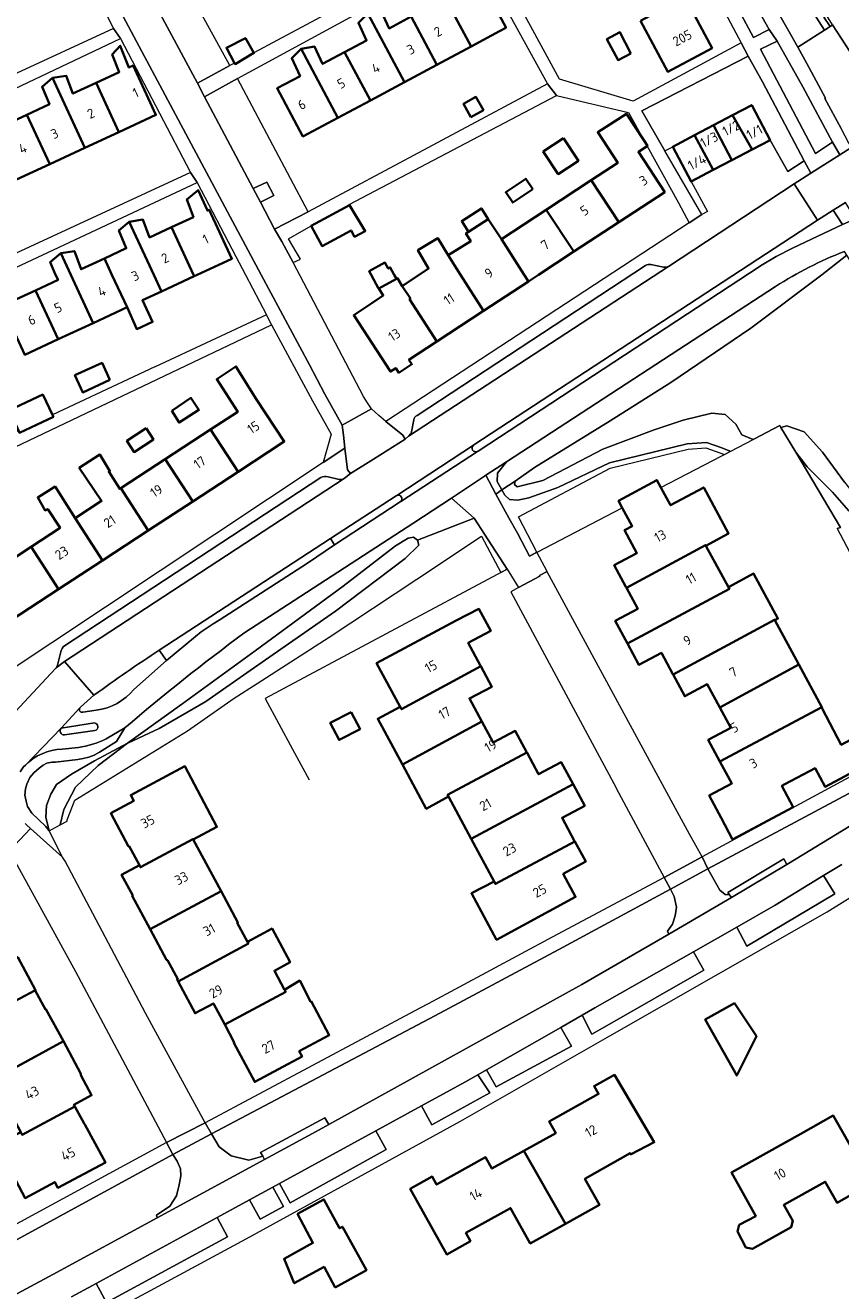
# Model space of a CAD drawing. Extents: x 152761 to 155748, y 459947 to 462743.
# Tile 198 of 256: x 155316 to 155430, y 461359 to 461535. Entities that reach past the tile are written whole.
import ezdxf
from ezdxf.enums import TextEntityAlignment as Align

# ---------------------------------------------------------------- set-up
doc = ezdxf.new("R2010")
doc.units = 0
doc.header["$LTSCALE"] = 0.75
for name, color, linetype, lineweight in [('B-RO-GR-BEPLANTING_CULTUUR_BODEMBEDEKKER-GV', 251, 'CONTINUOUS', 18), ('B-RO-GR-BEPLANTING_CULTUUR_BOSPLANTSOEN-GV', 251, 'CONTINUOUS', 18), ('B-RO-GR-BEPLANTING_CULTUUR_HEESTERS-GV', 251, 'CONTINUOUS', 18), ('B-RO-GR-BOS_LOOF-GV', 251, 'CONTINUOUS', 13), ('B-RO-GR-GROENVOORZIENING-GV', 251, 'CONTINUOUS', 18), ('B-RO-IE-TERREINAFSCHEIDING_KUNSTMATIG_HEKWERK-G', 251, 'IE-TERREINAFSCHEIDING-KUNSTMATIG', 18), ('B-RO-OG-BEBOUWING-GV', 6, 'CONTINUOUS', 35), ('B-RO-OG-BEBOUWING-T18', 1, 'CONTINUOUS', 18), ('B-RO-OG-TERREIN_CULTUURSCHEIDING-GV', 251, 'CONTINUOUS', 18), ('B-RO-VH-VERHARDING_ASFALT-GV', 251, 'CONTINUOUS', 18), ('B-RO-VH-VERHARDING_BETON-GV', 251, 'CONTINUOUS', 18), ('B-RO-VH-VERHARDING_BETONSTRAATSTEEN-GV', 251, 'CONTINUOUS', 18), ('B-RO-VH-VERHARDING_GRASBETONSTEEN-GV', 251, 'CONTINUOUS', 18), ('B-RO-VH-VERHARDING_STRAATBAKSTEEN-GV', 251, 'CONTINUOUS', 18), ('B-RO-VH-VERHARDING_TEGEL-GV', 251, 'CONTINUOUS', 18)]:
    doc.layers.add(name, color=color, linetype=linetype, lineweight=lineweight)
doc.styles.add('NLCS-ISO-M200-T18', font='NLCS-ISO.ttf', dxfattribs={"height": 0.36})
doc.linetypes.add('IE-TERREINAFSCHEIDING-KUNSTMATIG', pattern='A,4,[82,NLCS.SHX,S=0.75,R=90,X=0,Y=0],4,-2', length=10)

msp = doc.modelspace()

# ---------------------------------------------------------------- linework, layer by layer
at = {"layer": 'B-RO-GR-BEPLANTING_CULTUUR_BODEMBEDEKKER-GV', "flags": 128}
msp.add_lwpolyline([(155431.906, 461530.145), (155428.896, 461534.782), (155428.544, 461534.556), (155427.772, 461534.059), (155424.047, 461531.667), (155425.289, 461529.393), (155427.885, 461524.6), (155427.787, 461524.539), (155430.066, 461520.35)], dxfattribs=at)
msp.add_lwpolyline([(155421.156, 461532.5), (155418.831, 461531.395), (155426.517, 461516.856), (155428.88, 461518.445), (155424.739, 461526.152)], close=True, dxfattribs=at)
at = {"layer": 'B-RO-GR-BEPLANTING_CULTUUR_BOSPLANTSOEN-GV', "flags": 128}
for points in [[(155383.473, 461473.951), (155382.213, 461472.377), (155382.186, 461471.203), (155382.831, 461470.03), (155384.694, 461471.27), (155387.361, 461473.14), (155397.923, 461479.682), (155406.354, 461485.016), (155417.5, 461492.564), (155427.386, 461500), (155430.866, 461502.702), (155430.533, 461503.242)], [(155433.206, 461502.654), (155431.463, 461501.736), (155430.866, 461502.702), (155427.386, 461500), (155417.5, 461492.564), (155406.354, 461485.016), (155397.923, 461479.682), (155387.361, 461473.14), (155384.694, 461471.27), (155384.578, 461470.783), (155384.964, 461470.461), (155388.532, 461471.347), (155396.883, 461475.7), (155404.015, 461478.39), (155408.083, 461479.751), (155412.062, 461480.73), (155413.916, 461480.541), (155415.397, 461479.177), (155416.236, 461477.721), (155417.804, 461477.047), (155417.928, 461477.112), (155421.541, 461478.994), (155421.686, 461478.75)], [(155420.94, 461498.35), (155383.473, 461473.951)], [(155421.686, 461478.75), (155422.508, 461478.946), (155424.927, 461478.131), (155427.479, 461475.317), (155430.554, 461471.116), (155432.612, 461468.481), (155435.369, 461467.581), (155437.799, 461468.456), (155441.709, 461470.709), (155444.221, 461472.969), (155446.661, 461474.231), (155449.653, 461475.329), (155453.601, 461478.424), (155454.756, 461480.384), (155455.133, 461482.754), (155454.271, 461485.782), (155452.369, 461488.566)], [(155430.554, 461471.116), (155427.479, 461475.317), (155424.927, 461478.131), (155422.508, 461478.946), (155421.686, 461478.75), (155423.745, 461475.283), (155425.352, 461473.274), (155428.895, 461469.731), (155431.125, 461467.146)]]:
    msp.add_lwpolyline(points, dxfattribs=at)
at = {"layer": 'B-RO-GR-BEPLANTING_CULTUUR_BOSPLANTSOEN-GV'}
msp.add_lwpolyline([(155430.533, 461503.242, 0.0514572), (155420.94, 461498.35)], format="xyb", dxfattribs=at)
at = {"layer": 'B-RO-GR-BEPLANTING_CULTUUR_BOSPLANTSOEN-GV', "flags": 128}
for points in [[(155417.804, 461477.047), (155416.236, 461477.721), (155415.397, 461479.177), (155413.916, 461480.541), (155412.062, 461480.73), (155408.083, 461479.751), (155404.015, 461478.39), (155396.883, 461475.7), (155388.532, 461471.347), (155384.964, 461470.461), (155384.578, 461470.783), (155384.694, 461471.27), (155382.831, 461470.03), (155383.217, 461469.33), (155383.869, 461468.7), (155385.034, 461468.61), (155386.559, 461468.934), (155390.596, 461470.398), (155397.829, 461473.817), (155408.625, 461476.48), (155411.329, 461476.655), (155413.446, 461475.921), (155414.466, 461475.464), (155414.626, 461475.392)], [(155383.541, 461458.985), (155380.411, 461463.864), (155378.96, 461466.112), (155371.082, 461463.037), (155371.269, 461462.338), (155369.372, 461460.499), (155359.647, 461453.156), (155347.775, 461444.886), (155341.581, 461440.572), (155335.104, 461436.84), (155330.826, 461434.846), (155330.701, 461434.788), (155326.618, 461431.653), (155323.454, 461428.657), (155321.803, 461425.565), (155321.287, 461423.41), (155322.26, 461423.937), (155322.263, 461424.129), (155323.353, 461426.824), (155339.06, 461436.478), (155345.539, 461441.03), (155348.748, 461443.099), (155358.761, 461449.541), (155370.976, 461457.622), (155379.994, 461463.587), (155382.673, 461458.522)], [(155330.701, 461434.788), (155330.826, 461434.846), (155335.104, 461436.84), (155341.581, 461440.572), (155347.775, 461444.886), (155359.647, 461453.156), (155369.372, 461460.499), (155371.269, 461462.338), (155371.082, 461463.037), (155370.529, 461463.453), (155369.777, 461463.312), (155368.016, 461462.234), (155360.717, 461456.66), (155348.456, 461447.639), (155338.265, 461440.222)]]:
    msp.add_lwpolyline(points, close=True, dxfattribs=at)
at = {"layer": 'B-RO-GR-BEPLANTING_CULTUUR_HEESTERS-GV', "flags": 128}
for points in [[(155420.062, 461534.126), (155415.068, 461543.023), (155413.076, 461541.986), (155417.849, 461533.022)], [(155420.188, 461518.744), (155422.665, 461514.356), (155424.942, 461515.853), (155419.117, 461526.848), (155417.142, 461530.449), (155402.305, 461522.818), (155405.541, 461517.258), (155406.615, 461517.83), (155409.652, 461519.423), (155412.301, 461520.812), (155414.949, 461522.201), (155417.636, 461523.61)]]:
    msp.add_lwpolyline(points, close=True, dxfattribs=at)
at = {"layer": 'B-RO-GR-BOS_LOOF-GV', "flags": 128}
for points in [[(155467.007, 461477.581), (155464.802, 461479.891), (155460.59, 461484.954), (155459.172, 461486.675), (155459.929, 461484.069), (155459.707, 461481.772), (155458.647, 461479.668), (155456.119, 461477.018), (155453.902, 461473.413), (155451.012, 461470.395), (155448.353, 461468.673), (155444.383, 461467.926), (155440.682, 461466.803), (155438.719, 461465.624), (155436.27, 461464.819), (155433.506, 461465.421), (155431.125, 461467.146), (155428.895, 461469.731), (155425.352, 461473.274), (155423.745, 461475.283), (155429.965, 461464.809), (155429.527, 461464.648)], [(155429.527, 461464.648), (155437.889, 461448.855)]]:
    msp.add_lwpolyline(points, dxfattribs=at)
at = {"layer": 'B-RO-GR-GROENVOORZIENING-GV', "flags": 128}
msp.add_lwpolyline([(155349.186, 461510.1), (155351.083, 461511.05), (155350.11, 461512.909), (155348.173, 461512.009)], close=True, dxfattribs=at)
at = {"layer": 'B-RO-IE-TERREINAFSCHEIDING_KUNSTMATIG_HEKWERK-G', "flags": 128}
for points in [[(155421.686, 461478.75), (155421.541, 461478.994), (155417.928, 461477.112)], [(155423.745, 461475.283), (155421.686, 461478.75)], [(155414.626, 461475.392), (155417.928, 461477.112)], [(155404.98, 461470.368), (155414.626, 461475.392)], [(155429.527, 461464.648), (155429.965, 461464.809), (155423.745, 461475.283)], [(155386.657, 461460.826), (155399.595, 461467.564)], [(155383.541, 461458.985), (155349.86, 461441.02), (155353.662, 461433.97)], [(155353.662, 461433.97), (155355.974, 461429.682)]]:
    msp.add_lwpolyline(points, dxfattribs=at)
at = {"layer": 'B-RO-OG-BEBOUWING-GV', "flags": 128}
for points in [[(155373.436, 461541.308), (155372.12, 461540.015), (155373.264, 461537.596), (155370.187, 461535.948), (155373.779, 461529.241), (155378.534, 461531.788)], [(155373.436, 461541.308), (155378.534, 461531.788), (155382.477, 461533.9), (155383.392, 461534.388), (155383.369, 461534.483), (155379.821, 461541.108), (155376.385, 461539.268), (155375.293, 461541.643)], [(155402.149, 461535.341), (155405.934, 461528.255), (155412.108, 461531.554), (155408.289, 461538.702)], [(155370.187, 461535.948), (155367.11, 461534.3), (155366.009, 461536.695), (155364.152, 461536.36), (155369.261, 461526.822), (155373.779, 461529.241)], [(155364.511, 461524.278), (155369.261, 461526.822), (155364.152, 461536.36), (155362.836, 461535.067), (155363.989, 461532.629), (155360.919, 461530.985)], [(155345.606, 461529.474), (155345.68, 461529.336), (155348.282, 461530.884), (155348.272, 461530.902), (155347.113, 461532.957), (155344.464, 461531.606)], [(155400.803, 461530.816), (155399.258, 461533.758), (155397.462, 461532.816), (155399.007, 461529.874)], [(155326.299, 461526.726), (155329.481, 461519.852), (155334.645, 461522.243), (155331.463, 461529.117), (155330.872, 461528.843), (155329.676, 461531.88), (155328.566, 461530.659), (155329.527, 461528.22)], [(155354.874, 461531.434), (155353.558, 461530.141), (155354.727, 461527.669), (155351.524, 461525.953), (155355.116, 461519.246), (155360.001, 461521.862)], [(155360.919, 461530.985), (155357.848, 461529.34), (155356.731, 461531.769), (155354.874, 461531.434), (155360.001, 461521.862), (155364.511, 461524.278)], [(155329.481, 461519.852), (155326.299, 461526.726), (155323.071, 461525.231), (155322.152, 461527.705), (155320.246, 461527.405), (155324.756, 461517.664)], [(155316.686, 461522.275), (155319.869, 461515.401), (155324.756, 461517.664), (155320.246, 461527.405), (155318.795, 461526.179), (155319.819, 461523.726)], [(155378.504, 461521.951), (155380.248, 461522.935), (155379.22, 461524.756), (155377.477, 461523.772)], [(155315.237, 461513.257), (155319.869, 461515.401), (155316.686, 461522.275), (155313.552, 461520.824), (155312.629, 461523.307), (155310.723, 461523.007)], [(155395.267, 461513.149), (155399.099, 461507.3), (155405.505, 461511.491), (155401.833, 461517.105), (155403.046, 461517.898), (155403.106, 461517.937), (155402.574, 461518.75), (155400.174, 461522.42), (155396.171, 461519.843), (155398.958, 461515.564)], [(155417.691, 461517.435), (155420.188, 461518.744), (155417.636, 461523.61), (155414.949, 461522.201)], [(155412.301, 461520.812), (155409.652, 461519.423), (155412.272, 461514.594), (155414.852, 461515.947)], [(155414.949, 461522.201), (155412.301, 461520.812), (155414.852, 461515.947), (155417.691, 461517.435)], [(155391.395, 461519.026), (155388.583, 461517.165), (155390.668, 461514.014), (155393.481, 461515.875)], [(155409.652, 461519.423), (155406.615, 461517.83), (155409.166, 461512.965), (155412.272, 461514.594)], [(155336.812, 461506.603), (155339.872, 461500), (155339.967, 461499.796), (155340.407, 461500), (155345.229, 461502.235), (155342.074, 461509.042), (155341.813, 461508.921), (155340.528, 461511.79), (155338.965, 461510.487), (155339.863, 461508.017)], [(155387.132, 461511.902), (155386.159, 461513.357), (155383.373, 461511.493), (155384.346, 461510.038)], [(155389.013, 461509.056), (155392.869, 461503.223), (155399.099, 461507.3), (155395.267, 461513.149)], [(155361.591, 461509.699), (155356.265, 461506.813), (155357.792, 461503.994), (155361.819, 461506.176), (155362.305, 461505.278), (155363.792, 461506.084)], [(155378.195, 461505.99), (155380.921, 461507.757), (155379.965, 461509.231), (155377.239, 461507.463)], [(155386.523, 461499.071), (155387.943, 461500), (155392.869, 461503.223), (155389.013, 461509.056), (155382.763, 461504.967), (155385.93, 461500)], [(155330.928, 461507.382), (155329.478, 461506.156), (155330.51, 461503.682), (155327.471, 461502.273), (155328.524, 461500), (155330.626, 461495.466), (155331.975, 461492.426), (155334.168, 461493.426), (155332.759, 461496.455), (155335.421, 461497.689), (155334.349, 461500)], [(155339.967, 461499.796), (155339.872, 461500), (155336.812, 461506.603), (155333.761, 461505.189), (155332.834, 461507.682), (155330.928, 461507.382), (155334.349, 461500), (155335.421, 461497.689)], [(155380.921, 461507.757), (155378.195, 461505.99), (155377.826, 461505.751), (155378.495, 461504.662), (155375.359, 461502.733), (155376.504, 461500.871), (155377.059, 461500), (155380.263, 461494.975), (155386.523, 461499.071), (155385.93, 461500), (155382.763, 461504.967)], [(155380.263, 461494.975), (155377.059, 461500), (155376.504, 461500.871), (155375.359, 461502.733), (155373.917, 461505.077), (155371.124, 461503.402), (155372.61, 461500.888), (155368.961, 461498.429), (155370.099, 461496.681), (155369.976, 461496.6), (155373.756, 461490.717)], [(155321.016, 461491.011), (155325.893, 461493.272), (155322.773, 461500), (155321.385, 461502.996), (155319.935, 461501.77), (155320.673, 461500), (155321.008, 461499.278), (155317.86, 461497.819)], [(155330.626, 461495.466), (155328.524, 461500), (155327.471, 461502.273), (155324.23, 461500.771), (155323.291, 461503.296), (155321.385, 461502.996), (155322.773, 461500), (155325.893, 461493.272)], [(155365.681, 461498.09), (155368.147, 461499.447), (155367.843, 461500), (155367.287, 461501.011), (155367.002, 461500.854), (155366.537, 461501.698), (155364.333, 461500.485), (155364.6, 461500), (155365.659, 461498.078)], [(155368.147, 461499.447), (155365.681, 461498.09), (155366.31, 461497.09), (155364.695, 461496.033), (155362.185, 461494.39), (155363.508, 461492.368), (155367.337, 461486.516), (155368.065, 461486.992), (155368.487, 461486.348), (155370.294, 461487.531), (155369.872, 461488.175), (155373.756, 461490.717), (155369.976, 461496.6), (155370.099, 461496.681), (155368.961, 461498.429), (155368.285, 461499.523)], [(155311.894, 461498.508), (155316.368, 461488.857), (155321.016, 461491.011), (155317.86, 461497.819), (155314.711, 461496.359), (155313.8, 461498.808)], [(155328.223, 461485.348), (155327.134, 461487.723), (155323.372, 461485.999), (155324.461, 461483.624)], [(155342.248, 461478.45), (155346.089, 461472.577), (155352.505, 461476.775), (155348.662, 461482.647), (155345.791, 461487.238), (155343.104, 461485.458), (155346.043, 461480.933)], [(155320.239, 461480.513), (155318.889, 461483.314), (155314.239, 461481.126), (155315.497, 461478.304), (155315.631, 461478.004), (155320.374, 461480.233)], [(155336.861, 461481.033), (155337.874, 461479.425), (155340.631, 461481.181), (155339.524, 461482.857)], [(155333.288, 461478.635), (155330.612, 461476.865), (155331.612, 461475.298), (155334.288, 461477.054)], [(155335.92, 461474.309), (155339.771, 461468.442), (155346.089, 461472.577), (155342.248, 461478.45)], [(155323.408, 461466.122), (155327.192, 461460.211), (155333.567, 461464.383), (155329.762, 461470.28), (155329.613, 461470.182), (155328.069, 461472.586), (155328.229, 461472.656), (155326.832, 461474.967), (155323.97, 461473.102), (155327.067, 461468.516)], [(155335.92, 461474.309), (155329.762, 461470.28), (155333.567, 461464.383), (155339.771, 461468.442)], [(155400.178, 461456.395), (155411.178, 461462.361), (155411.246, 461462.237), (155414.392, 461463.996), (155410.939, 461470.393), (155406.314, 461467.897), (155404.98, 461470.368), (155404.414, 461471.417), (155399.072, 461468.534), (155399.595, 461467.564), (155400.972, 461465.014), (155399.907, 461464.439), (155401.63, 461461.238), (155398.476, 461459.557), (155400.102, 461456.537)], [(155327.192, 461460.211), (155323.408, 461466.122), (155320.601, 461470.509), (155318.184, 461469.001), (155319.209, 461467.183), (155319.574, 461467.374), (155321.303, 461464.744), (155317.254, 461462.095), (155321.07, 461456.205)], [(155321.07, 461456.205), (155317.254, 461462.095), (155310.544, 461457.704), (155312.174, 461455.113), (155314.341, 461451.802)], [(155411.246, 461462.237), (155411.178, 461462.361), (155400.178, 461456.395), (155401.742, 461453.49), (155398.614, 461451.812), (155400.304, 461448.674), (155414.508, 461456.291), (155414.385, 461456.515)], [(155406.673, 461444.329), (155420.814, 461451.958), (155420.844, 461451.903), (155421.266, 461452.123), (155417.876, 461458.403), (155414.385, 461456.515), (155414.508, 461456.291), (155400.304, 461448.674), (155401.918, 461445.675), (155405.052, 461447.342), (155406.644, 461444.384)], [(155368.674, 461439.854), (155368.866, 461439.5), (155379.904, 461445.487), (155379.825, 461445.633), (155378.131, 461448.769), (155381.284, 461450.403), (155379.627, 461453.468), (155376.454, 461451.874), (155365.373, 461445.942)], [(155420.844, 461451.903), (155420.814, 461451.958), (155406.673, 461444.329), (155408.29, 461441.326), (155411.427, 461442.975), (155413.168, 461439.741), (155424.177, 461445.714)], [(155368.965, 461431.831), (155380.02, 461437.816), (155378.296, 461441.008), (155381.439, 461442.645), (155379.904, 461445.487), (155368.866, 461439.5), (155368.674, 461439.854), (155365.543, 461438.191)], [(155424.177, 461445.714), (155413.168, 461439.741), (155414.693, 461436.908), (155411.569, 461435.239), (155413.178, 461432.249), (155413.194, 461432.22), (155427.368, 461439.791)], [(155427.368, 461439.791), (155413.194, 461432.22), (155414.842, 461429.156), (155411.706, 461427.493), (155413.358, 461424.377), (155414.947, 461421.379), (155423.411, 461425.867), (155421.825, 461428.859), (155422.236, 461429.08), (155426.459, 461431.303), (155427.837, 461428.713), (155435.243, 461432.657), (155433.271, 461436.279), (155430.102, 461434.556), (155427.457, 461439.625)], [(155361.841, 461439.116), (155358.917, 461437.605), (155360.148, 461435.224), (155363.072, 461436.735)], [(155368.965, 461431.831), (155372.283, 461425.663), (155375.393, 461427.356), (155375.274, 461427.578), (155386.315, 461433.47), (155384.68, 461436.498), (155381.61, 461434.871), (155380.02, 461437.816)], [(155386.315, 461433.47), (155375.274, 461427.578), (155375.393, 461427.356), (155378.562, 461421.462), (155392.74, 461429.089), (155391.095, 461432.133), (155387.943, 461430.456), (155386.333, 461433.437)], [(155339.845, 461421.352), (155343.131, 461423.127), (155338.688, 461431.579), (155331.129, 461427.548), (155331.559, 461426.742), (155328.358, 461425.035), (155330.838, 461420.386), (155330.92, 461420.43), (155332.335, 461417.789), (155332.49, 461417.499), (155339.801, 461421.433)], [(155381.753, 461415.529), (155381.934, 461415.192), (155392.99, 461421.11), (155392.963, 461421.161), (155391.209, 461424.409), (155394.366, 461426.078), (155392.74, 461429.089), (155378.562, 461421.462)], [(155343.71, 461414.176), (155339.845, 461421.352), (155339.801, 461421.433), (155332.49, 461417.499), (155332.335, 461417.789), (155329.867, 461416.465), (155331.426, 461413.556), (155331.337, 461413.508), (155333.824, 461408.87)], [(155392.99, 461421.11), (155381.934, 461415.192), (155381.753, 461415.529), (155378.594, 461413.881), (155382.082, 461407.42), (155393.096, 461413.387), (155391.371, 461416.579), (155394.513, 461418.29)], [(155333.824, 461408.87), (155336.095, 461404.635), (155336.251, 461404.558), (155337.674, 461401.922), (155337.585, 461401.874), (155337.729, 461401.606), (155347.518, 461406.883), (155347.386, 461407.129), (155345.97, 461409.769), (155346.058, 461409.816), (155343.71, 461414.176)], [(155344.223, 461395.608), (155352.714, 461400.179), (155352.564, 461400.459), (155351.15, 461403.108), (155353.337, 461404.281), (155350.822, 461408.972), (155347.386, 461407.129), (155347.518, 461406.883), (155337.729, 461401.606), (155340.1, 461397.184), (155342.646, 461398.549)], [(155311.424, 461406.207), (155304.232, 461402.384), (155304.261, 461402.33), (155305.662, 461399.753), (155302.154, 461397.861), (155304.646, 461393.242), (155308.018, 461395.06), (155307.969, 461395.15), (155317.789, 461400.36), (155317.802, 461400.337), (155317.89, 461400.384), (155315.399, 461405.004), (155312.822, 461403.614)], [(155344.223, 461395.608), (155345.56, 461393.115), (155345.471, 461393.067), (155348.397, 461387.619), (155354.999, 461391.166), (155354.61, 461391.89), (155358.793, 461394.137), (155356.256, 461398.86), (155356.163, 461398.81), (155354.67, 461401.722), (155352.564, 461400.459), (155352.714, 461400.179)], [(155311.879, 461387.91), (155321.749, 461393.277), (155319.332, 461397.754), (155319.245, 461397.707), (155317.802, 461400.337), (155317.789, 461400.36), (155307.969, 461395.15), (155308.018, 461395.06)], [(155415.211, 461398.589), (155411.116, 461396.293), (155415.534, 461388.508), (155418.292, 461393.967)], [(155321.749, 461393.277), (155311.879, 461387.91), (155315.81, 461380.63), (155316.01, 461380.26), (155323.365, 461384.184), (155323.225, 461384.444), (155325.688, 461385.774), (155324.188, 461388.552), (155324.207, 461388.724)], [(155385.905, 461378.042), (155391.69, 461367.865), (155396.413, 461370.496), (155394.402, 461374.106), (155400.694, 461377.681), (155400.748, 461377.519), (155404.045, 461379.221), (155398.499, 461388.606), (155395.677, 461387.035), (155396.286, 461385.942), (155389.43, 461382.123), (155390.33, 461380.507)], [(155323.365, 461384.184), (155316.01, 461380.26), (155315.81, 461380.63), (155312.428, 461378.926), (155316.43, 461371.449), (155320.569, 461373.664), (155321.001, 461372.856), (155327.6, 461376.387), (155324.754, 461381.705), (155324.637, 461381.83)], [(155430.454, 461380.332), (155428.981, 461382.935), (155424.463, 461380.407), (155414.788, 461374.993), (155418.182, 461368.929), (155415.875, 461367.709), (155415.632, 461366.79), (155416.821, 461364.546), (155417.74, 461364.384), (155423.119, 461367.383), (155423.362, 461368.302), (155422.091, 461370.492), (155427.858, 461373.719), (155429.513, 461370.79), (155434.298, 461373.538)], [(155391.69, 461367.865), (155385.905, 461378.042), (155381.441, 461375.555), (155380.56, 461377.137), (155373.739, 461373.337), (155373.128, 461374.434), (155370.059, 461372.725), (155375.137, 461363.608), (155378.443, 461365.45), (155377.806, 461366.593), (155384.032, 461370.062), (155386.779, 461365.13)], [(155359.625, 461359.011), (155363.954, 461361.391), (155360.616, 461367.464), (155360.213, 461367.242), (155358.04, 461371.254), (155354.363, 461369.248), (155356.517, 461365.21), (155352.501, 461363.003), (155353.914, 461359.581), (155358.059, 461361.859)]]:
    msp.add_lwpolyline(points, close=True, dxfattribs=at)
at = {"layer": 'B-RO-OG-TERREIN_CULTUURSCHEIDING-GV', "flags": 128}
for points in [[(155382.831, 461470.03), (155381.987, 461469.469), (155383.823, 461466.054), (155384.988, 461464.032), (155386.657, 461460.826), (155387.714, 461461.376), (155385.122, 461466.306), (155397.885, 461473.063), (155408.75, 461475.736), (155411.23, 461475.899), (155413.854, 461474.99), (155414.626, 461475.392), (155414.466, 461475.464), (155413.446, 461475.921), (155411.329, 461476.655), (155408.625, 461476.48), (155397.829, 461473.817), (155390.596, 461470.398), (155386.559, 461468.934), (155385.034, 461468.61), (155383.869, 461468.7), (155383.217, 461469.33)], [(155380.588, 461472.072), (155381.987, 461469.469), (155382.831, 461470.03), (155382.186, 461471.203), (155382.213, 461472.377), (155383.473, 461473.951)], [(155454.475, 461437.684), (155453.393, 461439.672), (155411.515, 461417.284), (155413.179, 461414.335), (155413.917, 461413.721), (155414.532, 461413.679), (155414.3, 461413.984), (155422.084, 461418.67), (155422.507, 461417.9), (155423.826, 461418.688), (155449.553, 461434.382)], [(155319.777, 461422.591), (155321.287, 461423.41), (155321.803, 461425.565), (155323.454, 461428.657), (155326.618, 461431.653), (155330.701, 461434.788), (155326.108, 461432.331), (155322.89, 461430.47), (155320.817, 461429.034), (155319.992, 461427.678), (155319.407, 461426.11), (155319.328, 461424.461)], [(155427.625, 461416.342), (155420.869, 461412.218), (155415.556, 461409.188), (155416.958, 461406.526), (155429.178, 461413.798)], [(155406.3, 461414.445), (155390.737, 461406.076), (155373.488, 461396.801), (155342.405, 461380.374), (155343.472, 461378.597), (155345.114, 461377.324), (155347.566, 461376.705), (155349.524, 461377.269), (155349.211, 461377.801), (155358.184, 461382.625), (155358.719, 461381.683), (155393.961, 461401.169), (155406.072, 461408.212), (155405.871, 461408.621), (155406.583, 461409.59), (155406.981, 461410.745), (155407.145, 461411.96), (155406.817, 461413.422)], [(155397.159, 461395.3), (155410.969, 461403.173), (155409.506, 461405.739), (155395.78, 461397.911), (155394.027, 461396.911), (155395.367, 461394.278)], [(155391.019, 461395.196), (155380.698, 461389.311), (155382.014, 461386.922), (155392.533, 461392.615)], [(155379.494, 461388.625), (155377.687, 461387.594), (155371.638, 461384.287), (155373.073, 461381.662), (155381.141, 461386.089)], [(155365.278, 461380.81), (155351.866, 461373.478), (155353.328, 461370.805), (155366.71, 461378.212)], [(155287.965, 461350.794), (155274.206, 461343.3), (155275.034, 461341.997), (155276.056, 461341.021), (155277.038, 461340.495), (155278.084, 461340.178), (155279.324, 461340.075), (155281.284, 461340.491), (155281.062, 461341.051), (155289.806, 461345.7), (155290.234, 461344.745), (155299.863, 461349.839), (155320.304, 461360.816), (155334.83, 461368.712), (155334.721, 461369.08), (155336.584, 461370.322), (155337.488, 461371.773), (155337.88, 461373.296), (155338.094, 461374.533), (155338.048, 461375.506), (155337.588, 461376.586), (155336.993, 461377.497)], [(155350.926, 461372.964), (155347.672, 461371.185), (155349.145, 461368.49), (155352.39, 461370.286)], [(155343.167, 461368.723), (155326.338, 461359.56), (155327.763, 461356.927), (155344.629, 461366.049)]]:
    msp.add_lwpolyline(points, close=True, dxfattribs=at)
for points in [[(155378.96, 461466.112), (155375.799, 461468.875), (155370.544, 461465.457), (155346.891, 461450.076)], [(155330.315, 461436.911), (155329.133, 461435.01), (155326.768, 461433.519), (155326.029, 461433.123), (155325.321, 461432.818), (155324.522, 461432.632), (155323.746, 461432.491), (155320.678, 461432.154), (155320.162, 461432.156), (155319.451, 461431.978), (155318.943, 461431.728), (155318.404, 461431.314), (155317.629, 461430.666), (155317.084, 461429.985), (155316.651, 461429.081), (155316.482, 461428.407), (155316.378, 461427.559), (155316.587, 461426.688), (155316.763, 461425.943), (155317.368, 461425.037), (155319.285, 461423.213), (155319.777, 461422.591), (155319.328, 461424.461), (155319.407, 461426.11), (155319.992, 461427.678), (155320.817, 461429.034), (155322.89, 461430.47), (155326.108, 461432.331), (155330.701, 461434.788), (155338.265, 461440.222), (155348.456, 461447.639), (155360.717, 461456.66), (155368.016, 461462.234), (155369.777, 461463.312), (155370.529, 461463.453), (155371.082, 461463.037), (155378.96, 461466.112)]]:
    msp.add_lwpolyline(points, dxfattribs=at)
at = {"layer": 'B-RO-OG-TERREIN_CULTUURSCHEIDING-GV'}
msp.add_lwpolyline([(155346.891, 461450.076, 0.0183931), (155330.315, 461436.911)], format="xyb", dxfattribs=at)
at = {"layer": 'B-RO-VH-VERHARDING_ASFALT-GV', "flags": 128}
for points in [[(155428.896, 461534.782), (155431.906, 461530.145), (155436.953, 461533.313), (155434.883, 461536.599), (155432.332, 461540.495), (155432.197, 461540.416), (155427.451, 461546.809), (155422.486, 461553.702), (155418.121, 461559.963), (155416.012, 461563.19), (155365.782, 461640.041), (155362.888, 461638.167), (155398.134, 461584.217)], [(155317.313, 461559.931), (155332.298, 461531.765), (155349.32, 461500), (155356.041, 461487.458), (155358.178, 461483.351), (155360.569, 461479.038), (155364.668, 461481.336), (155364.091, 461482.181), (155363.542, 461483.044), (155353.749, 461501.691), (155352.18, 461504.614), (155351.168, 461506.366), (155349.186, 461510.1), (155348.173, 461512.009), (155341.405, 461524.761), (155340.416, 461526.688), (155330.637, 461544.887)], [(155463.686, 461495.378), (155462.691, 461496.572), (155460.566, 461499.504), (155460.498, 461499.591), (155453.965, 461507.922), (155453.885, 461508.024), (155450.317, 461512.853), (155448.002, 461516.181), (155442.429, 461524.867), (155442.3, 461524.788), (155433.079, 461518.76), (155431.942, 461517.997), (155429.874, 461516.672), (155425.855, 461514.129), (155425.727, 461514.047), (155423.534, 461512.679), (155426.801, 461507.581), (155428.954, 461508.997)], [(155335.117, 461447.72), (155358.975, 461463.259), (155368.114, 461469.211), (155368.151, 461469.235), (155368.178, 461469.25), (155378.89, 461476.276), (155378.937, 461476.307), (155426.801, 461507.581), (155423.534, 461512.679), (155406.025, 461501.147)], [(155428.954, 461508.997), (155429.921, 461509.608), (155430.661, 461510.054)], [(155437.266, 461503.149), (155433.871, 461508.852), (155433.459, 461508.237), (155432.079, 461507.803), (155430.255, 461507.011), (155423.316, 461503.722), (155421.037, 461502.516), (155418.826, 461501.228), (155418.805, 461501.216), (155379.507, 461475.456), (155379.425, 461475.405), (155368.755, 461468.443), (155368.691, 461468.39), (155368.656, 461468.368), (155359.524, 461462.415), (155355.758, 461459.826), (155343.47, 461451.92), (155342.603, 461451.409), (155341.758, 461450.856), (155340.939, 461450.263), (155340.166, 461449.648), (155336.122, 461446.305), (155331.551, 461442.262)], [(155406.025, 461501.147), (155369.808, 461477.524), (155369.35, 461477.112), (155364.963, 461474.341), (155361.741, 461472.306), (155360.881, 461471.613), (155321.909, 461446.156), (155326.008, 461441.457), (155326.018, 461441.466)], [(155346.891, 461450.076), (155370.544, 461465.457), (155375.799, 461468.875), (155380.411, 461471.954), (155380.588, 461472.072), (155383.473, 461473.951), (155420.94, 461498.35)], [(155378.89, 461476.276), (155368.178, 461469.25)], [(155368.755, 461468.443), (155379.425, 461475.405)], [(155368.178, 461469.25), (155368.151, 461469.235), (155368.114, 461469.211), (155358.975, 461463.259)], [(155358.975, 461463.259), (155359.524, 461462.415), (155368.656, 461468.368), (155368.691, 461468.39), (155368.755, 461468.443)], [(155315.741, 461430.782), (155316.205, 461431.466), (155316.457, 461431.726), (155321.435, 461436.876), (155324.046, 461439.681), (155324.15, 461439.793), (155325.068, 461440.648), (155326.008, 461441.457), (155321.909, 461446.156), (155320.727, 461445.269), (155319.995, 461444.468), (155311.97, 461435.903)], [(155324.046, 461439.681), (155321.435, 461436.876), (155316.457, 461431.726)], [(155326.333, 461439.38), (155324.466, 461439.094)], [(155321.435, 461436.876), (155326.071, 461437.593)], [(155326.132, 461436.543), (155321.914, 461435.957)], [(155327.73, 461435.366), (155330.315, 461436.911)], [(155321.569, 461433.954), (155323.838, 461434.187)], [(155313.3, 461420.32), (155313.532, 461420.145), (155314.142, 461419.712), (155317.173, 461422.907), (155316.632, 461423.394), (155316.444, 461423.594)]]:
    msp.add_lwpolyline(points, dxfattribs=at)
at = {"layer": 'B-RO-VH-VERHARDING_ASFALT-GV'}
for points in [[(155420.94, 461498.35, -0.0514572), (155430.533, 461503.242)], [(155379.425, 461475.405, -0.9191192), (155378.89, 461476.276)], [(155368.755, 461468.443, 0.8584485), (155368.178, 461469.25)], [(155368.178, 461469.25, -0.8584485), (155368.755, 461468.443)], [(155330.315, 461436.911, -0.0183931), (155346.891, 461450.076)], [(155326.018, 461441.466, -0.013868), (155335.117, 461447.72)], [(155331.551, 461442.262, -0.1955287), (155326.333, 461439.38)], [(155324.466, 461439.094, -0.6643581), (155324.046, 461439.681)], [(155321.914, 461435.957, -0.7151571), (155321.435, 461436.876)], [(155326.071, 461437.593, -0.8733736), (155326.132, 461436.543)], [(155323.838, 461434.187, 0.0752286), (155327.73, 461435.366)], [(155316.457, 461431.726, -0.1863061), (155321.569, 461433.954)]]:
    msp.add_lwpolyline(points, format="xyb", dxfattribs=at)
at = {"layer": 'B-RO-VH-VERHARDING_ASFALT-GV', "flags": 128}
msp.add_lwpolyline([(155358.975, 461463.259), (155335.117, 461447.72), (155336.122, 461446.305), (155340.166, 461449.648), (155340.939, 461450.263), (155341.758, 461450.856), (155342.603, 461451.409), (155343.47, 461451.92), (155355.758, 461459.826), (155359.524, 461462.415)], close=True, dxfattribs=at)
at = {"layer": 'B-RO-VH-VERHARDING_BETON-GV', "flags": 128}
msp.add_lwpolyline([(155428.034, 461536.119), (155427.669, 461535.859), (155428.544, 461534.556), (155428.896, 461534.782)], close=True, dxfattribs=at)
at = {"layer": 'B-RO-VH-VERHARDING_BETONSTRAATSTEEN-GV', "flags": 128}
for points in [[(155334.946, 461547.307), (155330.637, 461544.887), (155340.416, 461526.688), (155344.937, 461529.116)], [(155355.837, 461508.76), (155346.026, 461527.326), (155341.405, 461524.761), (155348.173, 461512.009), (155350.11, 461512.909), (155351.083, 461511.05), (155349.186, 461510.1), (155351.168, 461506.366)], [(155364.668, 461481.336), (155360.569, 461479.038), (155360.753, 461477.676), (155360.971, 461475.863), (155361.335, 461472.83), (155361.741, 461472.306), (155364.963, 461474.341), (155369.35, 461477.112), (155369.012, 461477.663), (155366.686, 461479.587), (155365.691, 461480.41)]]:
    msp.add_lwpolyline(points, close=True, dxfattribs=at)
for points in [[(155402.838, 461501.279), (155371.016, 461480.408)], [(155405.337, 461501.066), (155403.591, 461501.405)], [(155369.808, 461477.524), (155406.025, 461501.147)], [(155370.551, 461479.797), (155370.256, 461478.11)], [(155321.398, 461447.516), (155320.927, 461445.625), (155320.727, 461445.269), (155321.909, 461446.156), (155360.881, 461471.613)], [(155357.624, 461471.769), (155321.932, 461448.352)], [(155360.152, 461471.493), (155358.611, 461471.877)], [(155326.071, 461437.593), (155321.435, 461436.876)], [(155321.914, 461435.957), (155326.132, 461436.543)]]:
    msp.add_lwpolyline(points, dxfattribs=at)
at = {"layer": 'B-RO-VH-VERHARDING_BETONSTRAATSTEEN-GV'}
for points in [[(155403.591, 461501.405, 0.2151162), (155402.838, 461501.279)], [(155406.025, 461501.147, -0.1468207), (155405.337, 461501.066)], [(155371.016, 461480.408, 0.2935718), (155370.551, 461479.797)], [(155370.256, 461478.11, -0.1160522), (155369.808, 461477.524)], [(155358.611, 461471.877, 0.204759), (155357.624, 461471.769)], [(155360.881, 461471.613, -0.1372928), (155360.152, 461471.493)], [(155321.932, 461448.352, 0.186795), (155321.398, 461447.516)], [(155321.435, 461436.876, 0.7151571), (155321.914, 461435.957)], [(155326.132, 461436.543, 0.8733736), (155326.071, 461437.593)]]:
    msp.add_lwpolyline(points, format="xyb", dxfattribs=at)
at = {"layer": 'B-RO-VH-VERHARDING_GRASBETONSTEEN-GV', "flags": 128}
msp.add_lwpolyline([(155406.489, 461566.957), (155404.575, 461565.731), (155423.043, 461533.505), (155424.047, 461531.667), (155427.772, 461534.059), (155427.032, 461535.216), (155425.337, 461537.834), (155424.498, 461537.291), (155423.954, 461538.131), (155424.794, 461538.674)], close=True, dxfattribs=at)
at = {"layer": 'B-RO-VH-VERHARDING_STRAATBAKSTEEN-GV', "flags": 128}
for points in [[(155375.799, 461468.875), (155378.96, 461466.112), (155380.411, 461463.864), (155383.541, 461458.985), (155385.159, 461456.463), (155388.101, 461458.054), (155388.072, 461458.109), (155389.124, 461458.68), (155387.714, 461461.376), (155386.657, 461460.826), (155384.988, 461464.032), (155383.823, 461466.054), (155381.987, 461469.469), (155380.588, 461472.072), (155380.411, 461471.954)], [(155389.124, 461458.68), (155388.072, 461458.109), (155388.101, 461458.054), (155385.159, 461456.463), (155384.077, 461455.87), (155398.725, 461428.586), (155398.811, 461428.429), (155405.435, 461416.095), (155410.716, 461418.944), (155408.96, 461422.114), (155407.301, 461425.158), (155389.155, 461458.624)], [(155317.173, 461422.907), (155314.142, 461419.712), (155314.648, 461419.246), (155314.83, 461418.706), (155323.459, 461402.978), (155336.114, 461379.177), (155341.505, 461381.935), (155333.193, 461397.197), (155321.992, 461418.353), (155321.644, 461418.911)], [(155414.814, 461413.306), (155414.532, 461413.679), (155413.917, 461413.721), (155413.179, 461414.335), (155411.515, 461417.284), (155406.3, 461414.445), (155406.817, 461413.422), (155407.145, 461411.96), (155406.981, 461410.745), (155406.583, 461409.59), (155405.871, 461408.621), (155406.072, 461408.212)], [(155334.83, 461368.712), (155349.787, 461376.822), (155349.524, 461377.269), (155347.566, 461376.705), (155345.114, 461377.324), (155343.472, 461378.597), (155342.405, 461380.374), (155336.993, 461377.497), (155337.588, 461376.586), (155338.048, 461375.506), (155338.094, 461374.533), (155337.88, 461373.296), (155337.488, 461371.773), (155336.584, 461370.322), (155334.721, 461369.08)]]:
    msp.add_lwpolyline(points, close=True, dxfattribs=at)
for points in [[(155449.553, 461434.382), (155423.826, 461418.688), (155422.507, 461417.9), (155414.814, 461413.306), (155406.072, 461408.212), (155393.961, 461401.169), (155358.719, 461381.683), (155356.966, 461380.713), (155349.787, 461376.822), (155334.83, 461368.712), (155320.304, 461360.816), (155299.863, 461349.839)], [(155322.892, 461357.694), (155325.829, 461359.283), (155326.338, 461359.56), (155343.167, 461368.723), (155347.672, 461371.185), (155350.926, 461372.964), (155351.866, 461373.478), (155365.278, 461380.81), (155371.638, 461384.287), (155377.687, 461387.594), (155379.494, 461388.625), (155380.698, 461389.311), (155391.019, 461395.196), (155394.027, 461396.911), (155395.78, 461397.911), (155409.506, 461405.739), (155415.556, 461409.188), (155420.869, 461412.218), (155427.625, 461416.342), (155430.186, 461417.905)]]:
    msp.add_lwpolyline(points, dxfattribs=at)
at = {"layer": 'B-RO-VH-VERHARDING_TEGEL-GV', "flags": 128}
for points in [[(155380.053, 461600.04), (155416.134, 461532.292), (155417.142, 461530.449), (155419.117, 461526.848), (155424.942, 461515.853), (155425.855, 461514.129), (155429.874, 461516.672), (155428.88, 461518.445), (155426.517, 461516.856), (155418.831, 461531.395), (155421.156, 461532.5), (155420.062, 461534.126), (155417.849, 461533.022), (155413.076, 461541.986)], [(155401.984, 461573.711), (155402.025, 461573.622), (155406.489, 461566.957), (155424.794, 461538.674), (155425.337, 461537.834), (155427.032, 461535.216), (155427.772, 461534.059), (155428.544, 461534.556), (155427.669, 461535.859), (155428.034, 461536.119), (155403.083, 461574.237)], [(155431.239, 461518.192), (155431.214, 461518.24), (155430.066, 461520.35), (155427.787, 461524.539), (155427.885, 461524.6), (155425.289, 461529.393), (155424.047, 461531.667), (155423.043, 461533.505), (155404.575, 461565.731)], [(155324.685, 461542.325), (155328.718, 461534.284), (155329.726, 461532.884), (155335.16, 461522.483), (155339.461, 461514.251), (155340.394, 461512.828), (155345.786, 461502.526), (155347.107, 461500), (155350.038, 461494.399), (155350.731, 461493.004), (155356.446, 461482.443), (155359.044, 461477.799), (155357.931, 461473.846), (155360.971, 461475.863), (155360.753, 461477.676), (155360.569, 461479.038), (155358.178, 461483.351), (155356.041, 461487.458), (155349.32, 461500), (155332.298, 461531.765), (155317.313, 461559.931)], [(155414.436, 461544.123), (155415.068, 461543.023), (155420.062, 461534.126), (155421.156, 461532.5), (155424.739, 461526.152), (155428.88, 461518.445), (155429.874, 461516.672), (155431.942, 461517.997)], [(155423.534, 461512.679), (155425.727, 461514.047), (155425.855, 461514.129), (155424.942, 461515.853), (155422.665, 461514.356), (155420.188, 461518.744), (155417.691, 461517.435), (155414.852, 461515.947), (155412.272, 461514.594), (155409.166, 461512.965), (155411.457, 461508.809), (155410.697, 461508.398), (155408.904, 461507.209), (155366.686, 461479.587), (155369.012, 461477.663), (155369.35, 461477.112), (155369.808, 461477.524)], [(155406.025, 461501.147), (155423.534, 461512.679)], [(155379.425, 461475.405), (155379.507, 461475.456), (155418.805, 461501.216), (155418.826, 461501.228), (155421.037, 461502.516), (155423.316, 461503.722), (155430.255, 461507.011), (155428.954, 461508.997), (155426.801, 461507.581), (155378.937, 461476.307), (155378.89, 461476.276)], [(155371.016, 461480.408), (155402.838, 461501.279)], [(155403.591, 461501.405), (155405.337, 461501.066)], [(155370.256, 461478.11), (155370.551, 461479.797)], [(155360.881, 461471.613), (155361.741, 461472.306), (155361.335, 461472.83), (155360.971, 461475.863), (155357.931, 461473.846), (155312.474, 461443.685)], [(155321.932, 461448.352), (155357.624, 461471.769)], [(155358.611, 461471.877), (155360.152, 461471.493)], [(155311.97, 461435.903), (155319.995, 461444.468), (155320.727, 461445.269), (155320.927, 461445.625), (155321.398, 461447.516)], [(155331.551, 461442.262), (155336.122, 461446.305), (155335.117, 461447.72)], [(155326.018, 461441.466), (155326.008, 461441.457), (155325.068, 461440.648), (155324.15, 461439.793), (155324.046, 461439.681)], [(155324.466, 461439.094), (155326.333, 461439.38)], [(155316.444, 461423.594), (155316.632, 461423.394), (155317.173, 461422.907), (155321.644, 461418.911), (155319.777, 461422.591), (155319.285, 461423.213), (155317.368, 461425.037), (155316.763, 461425.943), (155316.587, 461426.688), (155316.378, 461427.559), (155316.482, 461428.407), (155316.651, 461429.081), (155317.084, 461429.985), (155317.629, 461430.666), (155318.404, 461431.314), (155318.943, 461431.728), (155319.451, 461431.978), (155320.162, 461432.156), (155320.678, 461432.154), (155323.746, 461432.491), (155324.522, 461432.632), (155325.321, 461432.818), (155326.029, 461433.123), (155326.768, 461433.519), (155329.133, 461435.01), (155330.315, 461436.911), (155327.73, 461435.366)], [(155302.439, 461341.636), (155347.223, 461365.751), (155377.052, 461382.133), (155397.879, 461394.036), (155428.124, 461411.322), (155463.476, 461433.293)], [(155323.838, 461434.187), (155321.569, 461433.954)], [(155316.457, 461431.726), (155316.205, 461431.466), (155315.741, 461430.782)], [(155430.186, 461417.905), (155427.625, 461416.342), (155429.178, 461413.798), (155416.958, 461406.526), (155415.556, 461409.188), (155409.506, 461405.739), (155410.969, 461403.173), (155397.159, 461395.3), (155395.367, 461394.278), (155394.027, 461396.911), (155391.019, 461395.196), (155392.533, 461392.615), (155382.014, 461386.922), (155380.698, 461389.311), (155379.494, 461388.625), (155381.141, 461386.089), (155373.073, 461381.662), (155371.638, 461384.287), (155365.278, 461380.81), (155366.71, 461378.212), (155353.328, 461370.805), (155351.866, 461373.478), (155350.926, 461372.964), (155352.39, 461370.286), (155349.145, 461368.49), (155347.672, 461371.185), (155343.167, 461368.723), (155344.629, 461366.049), (155327.763, 461356.927), (155326.338, 461359.56), (155325.829, 461359.283), (155322.892, 461357.694)]]:
    msp.add_lwpolyline(points, dxfattribs=at)
for points in [[(155389.203, 461526.559), (155390.456, 461524.977), (155400.451, 461522.587), (155402.574, 461518.75), (155403.106, 461517.937), (155403.046, 461517.898), (155407.418, 461509.997), (155408.904, 461507.209), (155410.697, 461508.398), (155405.541, 461517.258), (155402.305, 461522.818), (155417.142, 461530.449), (155416.134, 461532.292), (155401.103, 461524.179), (155390.868, 461527.237), (155380.323, 461546.626), (155379.707, 461547.734), (155359.078, 461585.685), (155357.786, 461584.984), (155367.507, 461566.954), (155367.622, 461566.741), (155368.398, 461565.15), (155378.048, 461546.851), (155378.941, 461545.251)], [(155348.272, 461530.902), (155348.282, 461530.884), (155345.68, 461529.336), (155345.606, 461529.474), (155344.937, 461529.116), (155340.416, 461526.688), (155341.405, 461524.761), (155346.026, 461527.326), (155378.941, 461545.251), (155378.048, 461546.851)], [(155270.225, 461507.344), (155271.352, 461505.296), (155275.243, 461507.065), (155300.214, 461518.899), (155329.726, 461532.884), (155328.718, 461534.284), (155300.564, 461521.29), (155274.697, 461509.363)], [(155389.203, 461526.559), (155355.837, 461508.76), (155351.168, 461506.366), (155352.18, 461504.614), (155353.749, 461501.691), (155354.761, 461502.172), (155353.122, 461504.993), (155356.265, 461506.813), (155361.591, 461509.699), (155361.542, 461509.78), (155390.456, 461524.977)], [(155339.461, 461514.251), (155310.798, 461501.004), (155308.626, 461500), (155284.561, 461488.878), (155280.975, 461487.238), (155282.037, 461485.408), (155285.874, 461487.359), (155310.793, 461499), (155312.934, 461500), (155340.394, 461512.828)], [(155430.661, 461510.054), (155429.921, 461509.608), (155428.954, 461508.997), (155430.255, 461507.011), (155432.079, 461507.803)], [(155320.239, 461480.513), (155320.374, 461480.233), (155315.631, 461478.004), (155315.497, 461478.304), (155295.794, 461469.123), (155291.663, 461467.251), (155292.592, 461465.355), (155297.118, 461467.507), (155350.731, 461493.004), (155350.038, 461494.399), (155334.527, 461487.171), (155334.51, 461487.162), (155331.523, 461485.771)], [(155410.716, 461418.944), (155411.515, 461417.284), (155453.393, 461439.672), (155454.475, 461437.684), (155456.017, 461438.719), (155454.354, 461442.43), (155443.524, 461436.639), (155442.419, 461436.048), (155431.764, 461430.35)], [(155411.515, 461417.284), (155410.716, 461418.944), (155405.435, 461416.095), (155406.3, 461414.445)], [(155414.532, 461413.679), (155414.814, 461413.306), (155422.507, 461417.9), (155422.084, 461418.67), (155414.3, 461413.984)], [(155390.737, 461406.076), (155406.3, 461414.445), (155405.435, 461416.095), (155389.844, 461407.75), (155372.576, 461398.503), (155371.389, 461397.867), (155341.505, 461381.935), (155342.405, 461380.374), (155373.488, 461396.801)], [(155336.993, 461377.497), (155342.405, 461380.374), (155341.505, 461381.935), (155336.114, 461379.177)], [(155349.787, 461376.822), (155356.966, 461380.713), (155358.719, 461381.683), (155358.184, 461382.625), (155349.211, 461377.801), (155349.524, 461377.269)], [(155305.545, 461362.605), (155304.394, 461361.981), (155304.397, 461361.976), (155287.005, 461352.562), (155273.323, 461345.155), (155274.206, 461343.3), (155287.965, 461350.794), (155336.993, 461377.497), (155336.114, 461379.177), (155305.548, 461362.6)]]:
    msp.add_lwpolyline(points, close=True, dxfattribs=at)
at = {"layer": 'B-RO-VH-VERHARDING_TEGEL-GV'}
for points in [[(155402.838, 461501.279, -0.2151162), (155403.591, 461501.405)], [(155405.337, 461501.066, 0.1468207), (155406.025, 461501.147)], [(155370.551, 461479.797, -0.2935718), (155371.016, 461480.408)], [(155369.808, 461477.524, 0.1160522), (155370.256, 461478.11)], [(155378.89, 461476.276, 0.9191192), (155379.425, 461475.405)], [(155357.624, 461471.769, -0.204759), (155358.611, 461471.877)], [(155360.152, 461471.493, 0.1372928), (155360.881, 461471.613)], [(155321.398, 461447.516, -0.186795), (155321.932, 461448.352)], [(155335.117, 461447.72, 0.013868), (155326.018, 461441.466)], [(155326.333, 461439.38, 0.1955287), (155331.551, 461442.262)], [(155324.046, 461439.681, 0.6643581), (155324.466, 461439.094)], [(155327.73, 461435.366, -0.0752286), (155323.838, 461434.187)], [(155321.569, 461433.954, 0.1863061), (155316.457, 461431.726)]]:
    msp.add_lwpolyline(points, format="xyb", dxfattribs=at)

# ---------------------------------------------------------------- texts
at = {"layer": 'B-RO-OG-BEBOUWING-T18', "style": 'NLCS-ISO-M200-T18'}
for s, rotation, p in [('2', 28.2, (155373.91, 461533.849)), ('205', 28.1, (155407.95, 461532.97)), ('3', 28.2, (155370.137, 461531.384)), ('4', 28.2, (155365.264, 461528.774)), ('1', 24.8, (155331.815, 461525.34)), ('5', 28.2, (155360.452, 461526.642)), ('6', 28.2, (155354.953, 461523.696)), ('2', 24.8, (155325.587, 461522.457)), ('1/2', 27.6, (155414.761, 461520.415)), ('1/1', 27.7, (155418.01, 461519.87)), ('3', 24.8, (155320.528, 461519.646)), ('1/3', 27.6, (155411.696, 461518.809)), ('4', 24.8, (155316.094, 461517.593)), ('1/4', 27.7, (155410, 461515.69)), ('3', 33.2, (155402.549, 461513.133)), ('5', 33.2, (155394.318, 461508.952)), ('1', 24.9, (155341.568, 461504.947)), ('7', 33.2, (155388.849, 461504.169)), ('2', 24.9, (155335.917, 461502.328)), ('3', 24.9, (155331.767, 461499.856)), ('9', 33.2, (155381.013, 461500.246)), ('4', 24.8, (155327.098, 461497.691)), ('5', 24.9, (155321.014, 461495.419)), ('11', 33.2, (155375.462, 461496.614)), ('6', 24.8, (155317.339, 461493.716)), ('13', 33.2, (155367.843, 461491.627)), ('15', 33.2, (155348.218, 461478.75)), ('17', 33.2, (155340.744, 461473.86)), ('19', 33.2, (155334.711, 461469.911)), ('21', 33.2, (155328.205, 461465.654)), ('13', 28.3, (155404.881, 461463.638)), ('23', 33.2, (155321.527, 461461.284)), ('11', 28.7, (155409.159, 461457.725)), ('9', 28.3, (155408.651, 461449.096)), ('15', 28.2, (155372.952, 461445.462)), ('7', 28.3, (155415.055, 461444.674)), ('17', 28.4, (155374.84, 461438.989)), ('5', 28.3, (155415.188, 461436.955)), ('19', 28.4, (155381.257, 461434.419)), ('3', 28.3, (155417.856, 461431.996)), ('21', 28.3, (155380.542, 461426.226)), ('35', 28.1, (155333.506, 461423.883)), ('23', 28.3, (155383.899, 461419.984)), ('33', 28.3, (155338.196, 461415.978)), ('25', 28.4, (155388.093, 461414.231)), ('31', 28.3, (155342.06, 461408.803)), ('29', 28.2, (155343.012, 461400.219)), ('27', 28.2, (155350.315, 461392.502)), ('43', 28.4, (155317.396, 461386.112)), ('12', 29.1, (155395.242, 461380.781)), ('45', 28.2, (155322.428, 461377.575)), ('10', 29.2, (155421.564, 461374.781)), ('14', 29.1, (155379.2, 461371.949))]:
    msp.add_text(s, height=1.35, rotation=rotation, dxfattribs=at).set_placement(p, align=Align.MIDDLE)

doc.saveas('drawing.dxf')
